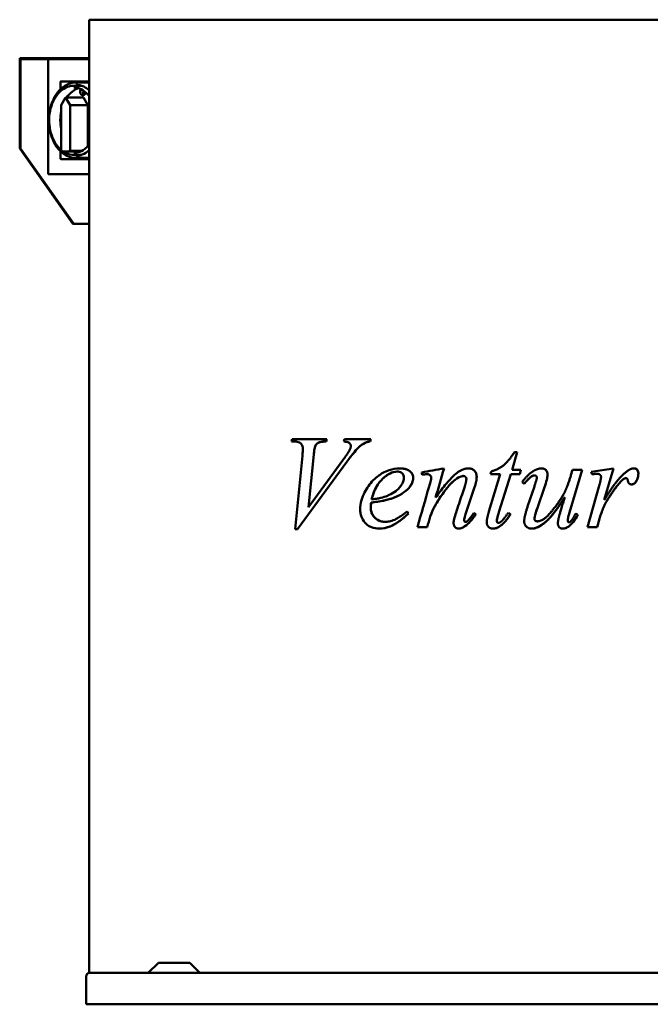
# Model space of a CAD drawing. Header units: millimetres. Extents: x 574 to 1526, y 351 to 1134.
# Tile 1 of 2: x 574 to 1076, y 351 to 1134. Entities that reach past the tile are written whole.
import ezdxf

# ---------------------------------------------------------------- set-up
doc = ezdxf.new("R2010")
doc.units = ezdxf.units.MM
doc.header["$LTSCALE"] = 5
doc.layers.add('Widoczne (ISO)', color=7, linetype='Continuous', lineweight=50)

msp = doc.modelspace()

# ---------------------------------------------------------------- linework, layer by layer
at = {"layer": 'Widoczne (ISO)'}
for p, q in [((628.85, 1134.25), (628.87, 1134.25)), ((628.85, 1134.25), (628.85, 375.75)), ((652.89, 1134.25), (628.87, 1134.25)), ((652.89, 1134.25), (867.92, 1134.25)), ((925.9, 1134.25), (867.92, 1134.25)), ((925.9, 1134.25), (1227.08, 1134.25)), ((573.51, 1101.95), (573.51, 1103.75)), ((574.78, 1103.75), (573.51, 1103.75)), ((573.51, 1101.95), (573.51, 1031.75)), ((574.21, 1101.95), (574.21, 1102.75)), ((574.78, 1102.75), (574.21, 1102.75)), ((574.21, 1031.75), (574.21, 1101.95)), ((628.85, 1103.75), (574.78, 1103.75)), ((574.78, 1102.75), (628.85, 1102.75)), ((596.13, 1011.25), (596.13, 1102.75)), ((606.04, 1078.95), (606.04, 1084.75)), ((628.85, 1085.15), (606.39, 1085.15)), ((622.75, 1081.75), (616.68, 1081.75)), ((627.81, 1084.25), (618.25, 1084.25)), ((610.14, 1072.25), (606.6, 1066.29)), ((606.6, 1066.29), (606.6, 1029.78)), ((613.67, 1066.29), (610.14, 1072.25)), ((624.28, 1072.25), (610.14, 1072.25)), ((613.67, 1029.78), (613.67, 1066.29)), ((627.81, 1066.29), (613.67, 1066.29)), ((624.28, 1072.25), (627.81, 1066.29)), ((627.81, 1066.29), (627.81, 1033.73)), ((573.51, 1031.75), (615.93, 971.75)), ((574.21, 1031.75), (573.51, 1031.75)), ((616.64, 971.75), (574.21, 1031.75)), ((606.04, 1023.75), (606.04, 1029.55)), ((621.71, 1029.27), (610.14, 1029.27)), ((622.8, 1029.78), (613.67, 1029.78)), ((622.75, 1026.75), (616.68, 1026.75)), ((606.39, 1023.35), (628.85, 1023.35)), ((627.81, 1024.25), (618.25, 1024.25)), ((628.85, 1011.25), (596.13, 1011.25)), ((615.93, 971.75), (616.64, 971.75)), ((628.85, 971.75), (616.64, 971.75)), ((790.05, 798.61), (790.57, 800.49)), ((790.57, 800.49), (818.25, 800.49)), ((818.25, 800.49), (817.68, 798.61)), ((818.25, 800.49), (817.68, 798.61)), ((831.69, 798.61), (832.32, 800.49)), ((832.32, 800.49), (853.31, 800.49)), ((853.31, 800.49), (852.79, 798.61)), ((853.31, 800.49), (852.79, 798.61)), ((791.94, 798.61), (790.05, 798.61)), ((808.81, 794.66), (808.81, 794.66)), ((817.68, 798.61), (817.68, 798.61)), ((852.79, 798.61), (852.79, 798.61)), ((792.91, 728.89), (798.69, 787.17)), ((807.78, 788.2), (803.61, 746.45)), ((807.78, 788.2), (803.61, 746.45)), ((803.61, 746.45), (830.94, 783.74)), ((969.86, 790.09), (965.69, 776.02)), ((969.86, 790.09), (965.69, 776.02)), ((967.58, 790.09), (969.86, 790.09)), ((834.2, 782.48), (794.8, 728.89)), ((834.21, 782.48), (794.8, 728.89)), ((965.69, 776.02), (972.84, 776.02)), ((965.69, 776.02), (965.69, 776.02)), ((972.84, 776.02), (971.98, 772.7)), ((972.84, 776.02), (971.98, 772.7)), ((1021.68, 776.02), (1012.24, 744.79)), ((1021.68, 776.02), (1012.24, 744.79)), ((1012.64, 771.73), (1013.84, 776.02)), ((1013.84, 776.02), (1021.68, 776.02)), ((1028.77, 774.36), (1046.44, 777.22)), ((1046.44, 777.22), (1039.23, 752.11)), ((1046.44, 777.22), (1039.23, 752.11)), ((874.24, 774.64), (874.24, 774.64)), ((896.09, 772.41), (896.09, 772.41)), ((898.2, 772.64), (898.2, 772.64)), ((926.8, 771.16), (926.8, 771.16)), ((947.33, 742.85), (956.37, 772.7)), ((948.47, 772.7), (948.99, 774.76)), ((956.37, 772.7), (948.47, 772.7)), ((964.66, 772.7), (955.28, 742.33)), ((964.66, 772.7), (955.28, 742.33)), ((964.66, 772.7), (964.66, 772.7)), ((971.98, 772.7), (964.66, 772.7)), ((983.82, 771.56), (983.82, 771.56)), ((1029.45, 772.47), (1028.77, 774.36)), ((1033.23, 772.93), (1033.23, 772.93)), ((1056.51, 769.33), (1056.51, 769.33)), ((925.9, 756.46), (928, 762.81)), ((935.89, 762.29), (928.74, 740.73)), ((935.89, 762.29), (928.74, 740.73)), ((975.35, 765.04), (973.75, 766.18)), ((978.16, 746.96), (983.53, 762.92)), ((991.6, 762.18), (985.93, 745.71)), ((991.6, 762.18), (985.93, 745.71)), ((1025.74, 730.49), (1034.94, 762.58)), ((1050.79, 764.87), (1050.79, 764.87)), ((1064.57, 766.81), (1064.57, 766.81)), ((853.82, 752.51), (853.82, 752.51)), ((904.84, 753.94), (904.84, 753.94)), ((1007.78, 754.34), (1007.78, 754.34)), ((803.61, 746.45), (803.61, 746.45)), ((853.48, 750), (853.48, 750)), ((1039.23, 752.11), (1039.23, 752.11)), ((883.28, 741.42), (883.28, 741.42)), ((900.61, 739.02), (900.61, 739.02)), ((935.26, 741.76), (936.86, 740.79)), ((935.26, 741.76), (936.86, 740.79)), ((936.86, 740.79), (936.86, 740.79)), ((955.28, 742.33), (955.28, 742.33)), ((962.77, 741.93), (964.49, 740.67)), ((962.77, 741.93), (964.49, 740.67)), ((964.49, 740.67), (964.49, 740.67)), ((1016.64, 741.36), (1018.19, 740.16)), ((1016.64, 741.36), (1018.19, 740.16)), ((1018.19, 740.16), (1018.19, 740.16)), ((1035.29, 737.01), (1033.63, 730.49)), ((1035.29, 737.01), (1033.63, 730.49)), ((794.8, 728.89), (792.91, 728.89)), ((864.58, 734.67), (864.58, 734.67)), ((890.37, 730.49), (898.09, 730.49)), ((928.69, 734.55), (928.69, 734.55)), ((954.82, 733.87), (954.82, 733.87)), ((986.05, 735.07), (986.05, 735.07)), ((1011.1, 734.33), (1011.1, 734.33)), ((1033.63, 730.49), (1025.74, 730.49)), ((683.97, 383.75), (675.97, 375.75)), ((683.97, 383.75), (709.01, 383.75)), ((709.01, 383.75), (717.01, 375.75)), ((626.42, 350.75), (626.42, 372.95)), ((626.49, 372.95), (626.49, 350.75)), ((628.87, 375.75), (628.85, 375.75)), ((628.87, 375.75), (629.27, 375.75)), ((629.27, 375.75), (629.29, 375.75)), ((629.29, 375.75), (917.83, 375.75)), ((917.83, 375.75), (925.9, 375.75)), ((1227.08, 375.75), (925.9, 375.75)), ((626.49, 350.75), (626.42, 350.75)), ((1526.49, 350.75), (626.49, 350.75))]:
    msp.add_line(p, q, dxfattribs=at)
for centre, major_axis, ratio, start_param, end_param in [((627.81, 1054.25), (0, 30), 0.707163, 6.234449, 6.283185), ((624.28, 1054.25), (0, 26), 0.707163, 0.209727, 0.806114), ((623.95, 1077.14), (0, -3.09), 0.707163, 4.061425, 7.63969), ((626.07, 1077.14), (0, -3.09), 0.707163, 4.413003, 5.776981), ((624.28, 1054.25), (0, 26), 0.707163, 1.292103, 1.84949), ((610.14, 1054.27), (0, -25), 0.707163, 6.081827, 6.484543), ((624.28, 1054.25), (0, -26), 0.707163, 6.002062, 6.073459), ((627.81, 1054.25), (0, -30), 0.707163, 0, 0.048736), ((925.9, 779.81), (-82, -14.77), 0.000014, 1.167859, 1.394672), ((925.9, 827.22), (-81, -281.77), 0.000021, 1.307715, 1.392402), ((925.9, 827.22), (-82, -285.25), 0.000021, 1.310999, 1.394601), ((925.9, 641.36), (-82, 338.25), 0.000018, 5.109342, 5.115399), ((925.9, 776.93), (-81, -12.27), 0.000012, 1.168738, 1.193924), ((925.9, 776.93), (-82, -12.42), 0.000012, 1.173917, 1.198746), ((925.9, 853.88), (-82, -284.74), 0.000021, 1.122605, 1.245432), ((925.9, 756.46), (-82, -248.05), 0.000024, 1.512649, 1.570804), ((925.9, 679.85), (-81, 117), 0.000037, 5.266537, 5.281552), ((925.9, 679.85), (-82, 118.44), 0.000037, 5.259007, 5.27377), ((925.9, 824.68), (-81, -274.3), 0.000022, 1.220294, 1.253179), ((925.9, 824.68), (-82, -277.68), 0.000022, 1.224749, 1.257186), ((629.22, 372.95), (-2.8, 0), 0.99992, 4.712389, 6.283185), ((629.29, 372.95), (0, 2.8), 0.99992, 0, 1.570796)]:
    msp.add_ellipse(centre, major_axis=major_axis, ratio=ratio, start_param=start_param, end_param=end_param, dxfattribs=at)
for points, knots in [([(618.25, 1024.25), (615.99, 1024.25), (613.72, 1024.75), (609.42, 1026.71), (607.37, 1028.18), (603.7, 1031.94), (602.07, 1034.25), (599.42, 1039.47), (598.39, 1042.38), (597.05, 1048.52), (596.73, 1051.73), (596.84, 1058.14), (597.26, 1061.34), (598.8, 1067.38), (599.92, 1070.23), (602.76, 1075.29), (604.47, 1077.51), (608.32, 1081.06), (610.46, 1082.4), (614.5, 1083.91), (616.38, 1084.25), (618.25, 1084.25)], [3.141593, 3.141593, 3.141593, 3.141593, 3.452659, 3.452659, 3.767956, 3.767956, 4.089001, 4.089001, 4.412161, 4.412161, 4.735551, 4.735551, 5.058897, 5.058897, 5.382292, 5.382292, 5.705321, 5.705321, 6.02572, 6.02572, 6.283185, 6.283185, 6.283185, 6.283185]), ([(606.6, 1030.62), (606.06, 1031.07), (605.54, 1031.55), (603.34, 1033.81), (601.85, 1035.93), (599.42, 1040.71), (598.48, 1043.38), (597.26, 1049.01), (596.97, 1051.95), (597.06, 1057.83), (597.45, 1060.76), (598.87, 1066.29), (599.89, 1068.9), (602.49, 1073.54), (604.06, 1075.57), (607.59, 1078.82), (609.54, 1080.05), (613.25, 1081.43), (614.96, 1081.75), (616.68, 1081.75)], [3.673629, 3.673629, 3.673629, 3.673629, 3.768827, 3.768827, 4.08982, 4.08982, 4.412777, 4.412777, 4.735945, 4.735945, 5.059071, 5.059071, 5.382244, 5.382244, 5.705076, 5.705076, 6.02546, 6.02546, 6.283185, 6.283185, 6.283185, 6.283185]), ([(606.04, 1084.75), (606.04, 1084.79), (606.05, 1084.82), (606.06, 1084.89), (606.08, 1084.93), (606.11, 1084.99), (606.13, 1085.02), (606.19, 1085.08), (606.22, 1085.1), (606.29, 1085.14), (606.33, 1085.15), (606.37, 1085.15), (606.38, 1085.15), (606.39, 1085.15)], [4.712389, 4.712389, 4.712389, 4.712389, 5.026548, 5.026548, 5.340708, 5.340708, 5.654867, 5.654867, 5.969026, 5.969026, 6.230102, 6.230102, 6.283185, 6.283185, 6.283185, 6.283185]), ([(618.25, 1082.5), (620.38, 1082.5), (622.52, 1082), (626.05, 1080.28), (627.5, 1079.29), (628.85, 1078.06)], [6.2831853, 6.2831853, 6.2831853, 6.2831853, 6.6135686, 6.6135686, 6.8573806, 6.8573806, 6.8573806, 6.8573806]), ([(616.68, 1080.25), (618.64, 1080.25), (620.6, 1079.79), (624.32, 1077.99), (626.07, 1076.67), (628.05, 1074.52), (628.46, 1074.04), (628.85, 1073.54)], [6.2831853, 6.2831853, 6.2831853, 6.2831853, 6.6128241, 6.6128241, 6.9370756, 6.9370756, 7.0237241, 7.0237241, 7.0237241, 7.0237241]), ([(628.85, 1034.96), (628.15, 1034.06), (627.4, 1033.23), (625, 1030.99), (623.22, 1029.85), (619.84, 1028.55), (618.26, 1028.25), (616.68, 1028.25)], [8.6842392, 8.6842392, 8.6842392, 8.6842392, 8.8395645, 8.8395645, 9.1588578, 9.1588578, 9.424778, 9.424778, 9.424778, 9.424778]), ([(616.68, 1026.75), (614.6, 1026.75), (612.53, 1027.21), (609.76, 1028.47), (608.97, 1028.91), (608.21, 1029.42)], [3.1415927, 3.1415927, 3.1415927, 3.1415927, 3.4532155, 3.4532155, 3.5812531, 3.5812531, 3.5812531, 3.5812531]), ([(628.85, 1030.44), (627.14, 1028.88), (625.28, 1027.71), (621.69, 1026.32), (619.97, 1026), (618.25, 1026)], [8.8505826, 8.8505826, 8.8505826, 8.8505826, 9.1585292, 9.1585292, 9.424778, 9.424778, 9.424778, 9.424778]), ([(606.39, 1023.35), (606.35, 1023.35), (606.32, 1023.36), (606.25, 1023.38), (606.23, 1023.39), (606.17, 1023.44), (606.14, 1023.46), (606.1, 1023.52), (606.09, 1023.56), (606.06, 1023.62), (606.05, 1023.66), (606.05, 1023.71), (606.04, 1023.73), (606.04, 1023.75)], [3.141593, 3.141593, 3.141593, 3.141593, 3.380124, 3.380124, 3.6319, 3.6319, 3.921595, 3.921595, 4.235754, 4.235754, 4.549913, 4.549913, 4.712389, 4.712389, 4.712389, 4.712389]), ([(799.09, 793.17), (799.09, 793.72), (799.02, 794.24), (798.73, 795.21), (798.53, 795.63), (797.95, 796.53), (797.52, 796.96), (796.6, 797.68), (795.99, 797.96), (794.29, 798.5), (793.06, 798.61), (791.94, 798.61)], [0, 0, 0, 0, 0.162568, 0.162568, 0.315664, 0.315664, 0.528923, 0.528923, 0.826096, 0.826096, 1.371203, 1.371203, 1.371203, 1.371203]), ([(798.69, 787.17), (798.78, 788.23), (798.88, 789.41), (799.02, 791.38), (799.09, 792.45), (799.09, 793.17)], [0, 0, 0, 0, 0.3210289, 0.3210289, 0.5908853, 0.5908853, 0.5908853, 0.5908853]), ([(808.81, 794.66), (808.63, 794.26), (808.46, 793.49), (808.09, 791.16), (807.91, 789.52), (807.78, 788.2)], [-0.7101612, -0.7101612, -0.7101612, -0.7101612, -0.4003759, -0.4003759, 0, 0, 0, 0]), ([(808.81, 794.66), (808.72, 794.45), (808.64, 794.17), (808.28, 792.72), (808.02, 790.68), (807.78, 788.2)], [0, 0, 0, 0, 0.0743689, 0.0743689, 0.3911564, 0.3911564, 0.3911564, 0.3911564]), ([(817.68, 798.61), (815.95, 798.59), (814.04, 798.47), (812.01, 797.92), (811.23, 797.63), (809.78, 796.31), (809.25, 795.55), (808.81, 794.66)], [-1.658532, -1.658532, -1.658532, -1.658532, -0.732563, -0.732563, -0.325338, -0.325338, 0, 0, 0, 0]), ([(817.68, 798.61), (816.49, 798.59), (815.16, 798.53), (812.41, 798.13), (811.73, 797.8), (810.83, 797.28), (810.37, 796.9), (809.51, 795.92), (809.13, 795.33), (808.81, 794.66)], [0, 0, 0, 0, 0.502405, 0.502405, 1.164498, 1.164498, 1.979154, 1.979154, 2.84854, 2.84854, 2.84854, 2.84854]), ([(830.94, 783.74), (831.64, 784.68), (832.35, 785.66), (833.58, 787.41), (834.17, 788.25), (835.37, 790.06), (836.11, 791.24), (836.55, 792.14)], [0, 0, 0, 0, 0.406705, 0.406705, 0.741466, 0.741466, 1.148722, 1.148722, 1.148722, 1.148722]), ([(837.29, 794.95), (837.29, 795.24), (837.25, 795.52), (837.09, 796.07), (836.97, 796.32), (836.54, 797), (836.18, 797.3), (835.73, 797.67), (835.36, 797.85), (834.05, 798.35), (832.84, 798.53), (831.69, 798.61)], [0, 0, 0, 0, 0.087911, 0.087911, 0.179178, 0.179178, 0.360396, 0.360396, 0.792982, 0.792982, 1.973525, 1.973525, 1.973525, 1.973525]), ([(848.79, 797.63), (846.79, 796.67), (844.92, 795.27), (843.15, 793.57), (843.14, 793.56), (841.09, 791.57), (837.91, 787.53), (834.2, 782.48)], [-3.557205, -3.557205, -3.557205, -3.557205, -2.196769, -2.196769, -2.183682, -2.183682, 0, 0, 0, 0]), ([(848.79, 797.63), (847.48, 797.01), (846.22, 796.19), (844.38, 794.71), (843.75, 794.15), (843.05, 793.47), (842.99, 793.42), (840.8, 791.23), (837.61, 787.13), (834.21, 782.48)], [0, 0, 0, 0, 0.586554, 0.586554, 0.90021, 0.90021, 0.948105, 0.948105, 2.384062, 2.384062, 2.384062, 2.384062]), ([(836.55, 792.14), (836.71, 792.49), (836.86, 792.86), (837.08, 793.54), (837.17, 793.85), (837.27, 794.42), (837.29, 794.68), (837.29, 794.95)], [0, 0, 0, 0, 0.1248373, 0.1248373, 0.2229391, 0.2229391, 0.3016412, 0.3016412, 0.3016412, 0.3016412]), ([(852.79, 798.61), (852.05, 798.54), (851.27, 798.43), (849.95, 798.11), (849.35, 797.91), (848.79, 797.63)], [-0.5679553, -0.5679553, -0.5679553, -0.5679553, -0.2501843, -0.2501843, 0, 0, 0, 0]), ([(852.79, 798.61), (852.36, 798.57), (851.92, 798.51), (851.06, 798.37), (850.63, 798.28), (849.74, 798.04), (849.25, 797.86), (848.79, 797.63)], [0, 0, 0, 0, 0.1850195, 0.1850195, 0.3658219, 0.3658219, 0.5715107, 0.5715107, 0.5715107, 0.5715107]), ([(844.73, 744.51), (844.73, 747.05), (845.12, 749.51), (847.05, 756.29), (849.25, 760.17), (853.7, 766.5), (856.44, 769.27), (861.04, 772.6), (864, 774.55), (867.92, 775.86)], [0, 0, 0, 0, 0.763584, 0.763584, 2.19156, 2.19156, 3.8699, 3.8699, 4.735996, 4.735996, 4.735996, 4.735996]), ([(876.19, 777.22), (877.45, 777.22), (878.78, 777.13), (881.08, 776.67), (882.12, 776.35), (884.26, 775.18), (884.99, 774.4), (885.92, 773.26), (886.3, 772.62), (886.81, 771.21), (886.94, 770.48), (886.94, 769.73)], [-1.132436, -1.132436, -1.132436, -1.132436, -0.887284, -0.887284, -0.696759, -0.696759, -0.459015, -0.459015, -0.226725, -0.226725, 0, 0, 0, 0]), ([(876.19, 777.22), (877.62, 777.22), (879.16, 777.11), (881.8, 776.46), (883.01, 775.99), (884.44, 774.9), (885.28, 774.19), (886.27, 772.64), (886.53, 772.09), (886.86, 770.91), (886.94, 770.33), (886.94, 769.73)], [0, 0, 0, 0, 0.54054, 0.54054, 0.972236, 0.972236, 1.142453, 1.142453, 1.227188, 1.227188, 1.306817, 1.306817, 1.306817, 1.306817]), ([(904.84, 753.94), (907.23, 757.25), (909.74, 760.61), (914.07, 765.96), (916.07, 768.31), (919.26, 771.54), (920.47, 772.65), (923.13, 774.6), (924.48, 775.42), (925.9, 776.04)], [0, 0, 0, 0, 1.240674, 1.240674, 2.1117, 2.1117, 2.648956, 2.648956, 3.129389, 3.129389, 3.129389, 3.129389]), ([(931.2, 777.22), (932.07, 777.22), (932.92, 777.08), (934.46, 776.44), (935.1, 775.99), (936.25, 774.83), (936.71, 774.14), (937.4, 772.45), (937.55, 771.46), (937.55, 770.47)], [-1.050062, -1.050062, -1.050062, -1.050062, -0.78921, -0.78921, -0.549218, -0.549218, -0.298203, -0.298203, 0, 0, 0, 0]), ([(989.31, 777.22), (989.93, 777.22), (990.55, 777.12), (991.65, 776.66), (992.12, 776.34), (992.87, 775.58), (993.28, 775.06), (993.88, 773.61), (994, 772.84), (994, 772.07)], [-1.057038, -1.057038, -1.057038, -1.057038, -0.751289, -0.751289, -0.471635, -0.471635, -0.232031, -0.232031, 0, 0, 0, 0]), ([(1062.62, 777.22), (1062.96, 777.22), (1063.3, 777.19), (1063.93, 777.06), (1064.22, 776.96), (1064.93, 776.61), (1065.21, 776.35), (1065.69, 775.86), (1065.9, 775.5), (1066.27, 774.53), (1066.34, 773.89), (1066.34, 773.27)], [-0.4969756, -0.4969756, -0.4969756, -0.4969756, -0.4412459, -0.4412459, -0.3905684, -0.3905684, -0.311288, -0.311288, -0.185308, -0.185308, 0, 0, 0, 0]), ([(868.63, 773.23), (865.96, 771.93), (863.08, 769.59), (860.28, 766.43), (859.5, 765.4), (856.56, 760.88), (854.96, 756.85), (853.82, 752.51)], [-2.909979, -2.909979, -2.909979, -2.909979, -1.842575, -1.842575, -1.388241, -1.388241, 0, 0, 0, 0]), ([(867.92, 772.87), (865.31, 771.44), (863.26, 769.53), (860.65, 767.03), (859.07, 764.95), (856.03, 759.51), (854.76, 756.11), (853.82, 752.51)], [0.05373, 0.05373, 0.05373, 0.05373, 1.254374, 1.254374, 3.976256, 3.976256, 7.354254, 7.354254, 7.354254, 7.354254]), ([(867.92, 756.1), (869.61, 756.92), (871.38, 757.91), (874.09, 759.96), (875.71, 761.3), (877.96, 764.45), (878.63, 765.58), (879.24, 767.29), (879.38, 767.79), (879.57, 768.78), (879.62, 769.28), (879.62, 769.78)], [0, 0, 0, 0, 0.758428, 0.758428, 1.237504, 1.237504, 1.462513, 1.462513, 1.54995, 1.54995, 1.634071, 1.634071, 1.634071, 1.634071]), ([(879.62, 769.78), (879.62, 770.39), (879.54, 770.98), (879.18, 772.01), (878.95, 772.43), (878.41, 773.13), (878.04, 773.52), (877.01, 774.16), (876.47, 774.35), (875.37, 774.6), (874.79, 774.64), (874.24, 774.64)], [0, 0, 0, 0, 0.181856, 0.181856, 0.3350808, 0.3350808, 0.4713654, 0.4713654, 0.6004151, 0.6004151, 0.7325324, 0.7325324, 0.7325324, 0.7325324]), ([(886.94, 769.73), (886.94, 769.01), (886.86, 768.3), (886.57, 766.89), (886.35, 766.2), (885.42, 764.03), (884.49, 762.7), (883.45, 761.55)], [-0.9397853, -0.9397853, -0.9397853, -0.9397853, -0.7248005, -0.7248005, -0.5034041, -0.5034041, 0, 0, 0, 0]), ([(886.94, 769.73), (886.94, 768.71), (886.79, 767.73), (886.24, 765.86), (885.86, 765), (884.84, 763.24), (884.17, 762.35), (883.45, 761.55)], [0, 0, 0, 0, 0.3035052, 0.3035052, 0.5914401, 0.5914401, 0.9401561, 0.9401561, 0.9401561, 0.9401561]), ([(898.2, 772.64), (897.98, 772.64), (897.68, 772.62), (897.02, 772.55), (896.53, 772.48), (896.09, 772.41)], [0, 0, 0, 0, 0.0717027, 0.0717027, 0.2136661, 0.2136661, 0.2136661, 0.2136661]), ([(901.35, 769.84), (901.35, 770.15), (901.29, 770.45), (901.06, 771.02), (900.9, 771.28), (900.5, 771.74), (900.18, 772.06), (899.48, 772.42), (899.24, 772.5), (898.73, 772.62), (898.47, 772.64), (898.2, 772.64)], [0, 0, 0, 0, 0.0929285, 0.0929285, 0.187023, 0.187023, 0.2785356, 0.2785356, 0.3257106, 0.3257106, 0.373135, 0.373135, 0.373135, 0.373135]), ([(899.69, 762.86), (900.02, 764), (900.37, 765.25), (900.84, 767.09), (901.05, 767.93), (901.26, 769.02), (901.35, 769.52), (901.35, 769.84)], [0, 0, 0, 0, 0.3565131, 0.3565131, 0.5712113, 0.5712113, 0.6896268, 0.6896268, 0.6896268, 0.6896268]), ([(923.02, 769.9), (919.33, 767.85), (916.22, 764.39), (911, 758.13), (907.77, 753.22), (905.01, 748.62)], [-2.461474, -2.461474, -2.461474, -2.461474, -1.62413, -1.62413, 0, 0, 0, 0]), ([(923.02, 769.9), (920.86, 768.69), (918.86, 766.99), (915.5, 763.58), (913.59, 761.35), (909.09, 755.18), (906.96, 751.87), (905.01, 748.62)], [0, 0, 0, 0, 0.743856, 0.743856, 1.442215, 1.442215, 2.131887, 2.131887, 2.131887, 2.131887]), ([(937.55, 770.47), (937.55, 769.29), (937.37, 768.03), (936.83, 765.35), (936.37, 763.77), (935.89, 762.29)], [-0.818481, -0.818481, -0.818481, -0.818481, -0.4666693, -0.4666693, 0, 0, 0, 0]), ([(983.82, 771.56), (983.19, 771.56), (982.58, 771.42), (981.73, 771.07), (981.47, 770.94), (980.27, 770.22), (978.08, 768), (975.35, 765.04)], [-2.223081, -2.223081, -2.223081, -2.223081, -1.533356, -1.533356, -1.209675, -1.209675, -0.000005, -0.000005, -0.000005, -0.000005]), ([(994, 772.07), (994, 771.02), (993.74, 769.63), (992.92, 766.25), (992.23, 764.07), (991.6, 762.18)], [-1.037864, -1.037864, -1.037864, -1.037864, -0.598054, -0.598054, 0, 0, 0, 0]), ([(1033.23, 772.93), (1032.82, 772.93), (1032.26, 772.87), (1031.03, 772.72), (1030.19, 772.59), (1029.45, 772.47)], [-0.3715663, -0.3715663, -0.3715663, -0.3715663, -0.223001, -0.223001, -0.0000076, -0.0000076, -0.0000076, -0.0000076]), ([(1054.85, 768.93), (1054.35, 768.66), (1053.77, 768.16), (1052.34, 766.74), (1051.5, 765.74), (1050.79, 764.87)], [-0.600119, -0.600119, -0.600119, -0.600119, -0.3384937, -0.3384937, 0, 0, 0, 0]), ([(1056.51, 769.33), (1056.21, 769.33), (1055.92, 769.29), (1055.36, 769.16), (1055.1, 769.06), (1054.85, 768.93)], [-0.1731401, -0.1731401, -0.1731401, -0.1731401, -0.0848701, -0.0848701, 0, 0, 0, 0]), ([(1066.34, 773.27), (1066.34, 772.15), (1066.2, 771.05), (1065.59, 768.86), (1065.14, 767.81), (1064.57, 766.81)], [-0.6813985, -0.6813985, -0.6813985, -0.6813985, -0.3451717, -0.3451717, 0, 0, 0, 0]), ([(883.45, 761.55), (881.75, 759.66), (879.79, 758.16), (875.4, 755.48), (872.76, 754.29), (870.01, 753.31)], [-2.152866, -2.152866, -2.152866, -2.152866, -1.176901, -1.176901, 0, 0, 0, 0]), ([(883.45, 761.55), (882.18, 760.13), (880.75, 758.94), (876.53, 755.99), (873.34, 754.49), (870.01, 753.31)], [0, 0, 0, 0, 0.616, 0.616, 1.773046, 1.773046, 1.773046, 1.773046]), ([(1050.79, 764.87), (1049.22, 763.03), (1047.71, 761.04), (1044.63, 756.71), (1043, 754.23), (1041.46, 751.77)], [-1.592421, -1.592421, -1.592421, -1.592421, -0.869218, -0.869218, 0, 0, 0, 0]), ([(1064.57, 766.81), (1064.32, 766.32), (1064.01, 765.87), (1063.29, 765.17), (1062.92, 764.92), (1062.03, 764.55), (1061.53, 764.46), (1061.02, 764.46)], [-0.4529699, -0.4529699, -0.4529699, -0.4529699, -0.2894222, -0.2894222, -0.1528124, -0.1528124, -0.000008, -0.000008, -0.000008, -0.000008]), ([(867.92, 752.63), (866.54, 752.23), (865.11, 751.88), (860.39, 750.88), (856.82, 750.37), (853.48, 750)], [0.050975, 0.050975, 0.050975, 0.050975, 0.647603, 0.647603, 2.072818, 2.072818, 2.072818, 2.072818]), ([(853.82, 752.51), (855.09, 752.65), (856.37, 752.82), (858.78, 753.22), (859.94, 753.45), (862.91, 754.15), (864.8, 754.72), (866.58, 755.49)], [0, 0, 0, 0, 0.539962, 0.539962, 1.030762, 1.030762, 1.816201, 1.816201, 1.816201, 1.816201]), ([(1007.78, 754.34), (998.91, 740.35), (994.11, 735.76), (989.17, 731.97), (987.26, 730.78), (983.96, 729.58), (982.61, 729.29), (981.24, 729.29)], [-2.281447, -2.281447, -2.281447, -2.281447, -1.055088, -1.055088, -0.410916, -0.410916, -0.000008, -0.000008, -0.000008, -0.000008]), ([(859.94, 729.29), (857.88, 729.29), (855.75, 729.56), (852.12, 730.92), (850.55, 731.88), (848.21, 734.36), (847.08, 735.93), (845.73, 738.79), (845.32, 739.96), (844.84, 742.29), (844.73, 743.39), (844.73, 744.51)], [0, 0, 0, 0, 0.873115, 0.873115, 1.591685, 1.591685, 2.115633, 2.115633, 2.438115, 2.438115, 2.71376, 2.71376, 2.71376, 2.71376]), ([(853.48, 750), (853.39, 749.22), (853.32, 748.42), (853.22, 747.01), (853.19, 746.34), (853.19, 745.71)], [-0.4260196, -0.4260196, -0.4260196, -0.4260196, -0.1904426, -0.1904426, 0, 0, 0, 0]), ([(853.48, 750), (853.4, 749.28), (853.33, 748.54), (853.23, 747.13), (853.19, 746.4), (853.19, 745.71)], [0, 0, 0, 0, 0.2178501, 0.2178501, 0.4251455, 0.4251455, 0.4251455, 0.4251455]), ([(853.19, 745.71), (853.19, 745.13), (853.23, 744.56), (853.4, 743.44), (853.52, 742.91), (854.03, 741.28), (854.54, 740.31), (855.98, 738.32), (857.23, 737.06), (860.65, 735.09), (862.61, 734.67), (864.58, 734.67)], [-2.620114, -2.620114, -2.620114, -2.620114, -2.362885, -2.362885, -2.10939, -2.10939, -1.568263, -1.568263, -0.835422, -0.835422, 0, 0, 0, 0]), ([(853.19, 745.71), (853.19, 744.61), (853.34, 743.55), (853.92, 741.58), (854.33, 740.72), (855.52, 738.87), (856.36, 737.99), (858.29, 736.36), (859.49, 735.69), (862.01, 734.85), (863.29, 734.67), (864.58, 734.67)], [0, 0, 0, 0, 0.330264, 0.330264, 0.640895, 0.640895, 1.079514, 1.079514, 1.686487, 1.686487, 2.284521, 2.284521, 2.284521, 2.284521]), ([(905.01, 748.62), (904.12, 747.13), (903.32, 745.6), (901.85, 742.39), (901.19, 740.72), (900.61, 739.02)], [-1.067732, -1.067732, -1.067732, -1.067732, -0.54258, -0.54258, 0, 0, 0, 0]), ([(905.01, 748.62), (904.35, 747.52), (903.74, 746.39), (902.18, 743.22), (901.33, 741.14), (900.61, 739.02)], [0, 0, 0, 0, 0.389025, 0.389025, 1.067363, 1.067363, 1.067363, 1.067363]), ([(985.93, 745.71), (985.13, 743.41), (984.2, 740.6), (983.69, 738.22), (983.59, 737.66), (983.59, 737.24)], [-0.6022477, -0.6022477, -0.6022477, -0.6022477, -0.1252536, -0.1252536, 0, 0, 0, 0]), ([(1012.24, 744.79), (1011.53, 742.46), (1010.75, 739.73), (1010.24, 737.19), (1010.12, 736.49), (1010.12, 735.98)], [-0.6278422, -0.6278422, -0.6278422, -0.6278422, -0.1504073, -0.1504073, 0, 0, 0, 0]), ([(1041.46, 751.77), (1040.72, 750.59), (1040.05, 749.38), (1038.81, 746.8), (1038.25, 745.43), (1037.75, 744.05)], [-0.8585398, -0.8585398, -0.8585398, -0.8585398, -0.4416188, -0.4416188, 0, 0, 0, 0]), ([(867.92, 734.98), (868.59, 735.1), (869.27, 735.27), (871.53, 735.97), (872.94, 736.66), (876.57, 738.8), (879.16, 740.58), (882.25, 742.9)], [0, 0, 0, 0, 0.287209, 0.287209, 0.950949, 0.950949, 1.835783, 1.835783, 1.835783, 1.835783]), ([(883.28, 741.42), (880.76, 738.92), (878.13, 736.67), (872.93, 733.08), (870.41, 731.73), (867.92, 730.8)], [0, 0, 0, 0, 1.160321, 1.160321, 2.253028, 2.253028, 2.253028, 2.253028]), ([(883.28, 741.42), (880.87, 739.04), (878.38, 736.89), (873.43, 733.39), (871.02, 732.04), (868.63, 731.08)], [-2.16346, -2.16346, -2.16346, -2.16346, -1.054121, -1.054121, 0, 0, 0, 0]), ([(919.14, 733.53), (919.14, 734.49), (919.35, 735.69), (920, 738.5), (920.59, 740.4), (921.14, 742.05)], [0, 0, 0, 0, 0.2879318, 0.2879318, 0.7284433, 0.7284433, 0.7284433, 0.7284433]), ([(928.74, 740.73), (928.29, 739.32), (927.81, 737.76), (927.58, 736.62), (927.54, 736.38), (927.54, 736.21)], [-0.2815047, -0.2815047, -0.2815047, -0.2815047, -0.0507139, -0.0507139, 0, 0, 0, 0]), ([(936.86, 740.79), (935.52, 738.81), (934.02, 736.8), (931.18, 733.65), (929.76, 732.29), (928.23, 731.24)], [-1.274785, -1.274785, -1.274785, -1.274785, -0.556399, -0.556399, 0, 0, 0, 0]), ([(955.28, 742.33), (954.7, 740.58), (954.09, 738.59), (953.67, 736.6), (953.56, 736.02), (953.56, 735.58)], [-0.5026134, -0.5026134, -0.5026134, -0.5026134, -0.1300979, -0.1300979, 0, 0, 0, 0]), ([(964.49, 740.67), (963.19, 738.68), (961.72, 736.64), (958.91, 733.49), (957.5, 732.14), (955.97, 731.12)], [-1.2679, -1.2679, -1.2679, -1.2679, -0.550755, -0.550755, 0, 0, 0, 0]), ([(983.59, 737.24), (983.59, 737.07), (983.6, 736.91), (983.66, 736.59), (983.7, 736.44), (983.86, 736.07), (984, 735.87), (984.33, 735.56), (984.56, 735.39), (985.25, 735.12), (985.65, 735.07), (986.05, 735.07)], [-0.4935771, -0.4935771, -0.4935771, -0.4935771, -0.4131051, -0.4131051, -0.339369, -0.339369, -0.2220222, -0.2220222, -0.1190637, -0.1190637, 0, 0, 0, 0]), ([(1018.19, 740.16), (1017.14, 738.29), (1015.93, 736.41), (1013.5, 733.39), (1012.26, 732.1), (1010.87, 731.07)], [-1.163837, -1.163837, -1.163837, -1.163837, -0.519374, -0.519374, 0, 0, 0, 0]), ([(1037.75, 744.05), (1037.22, 742.63), (1036.55, 740.82), (1035.73, 738.48), (1035.4, 737.5), (1035.29, 737.01)], [-0.3930492, -0.3930492, -0.3930492, -0.3930492, -0.1502562, -0.1502562, 0, 0, 0, 0]), ([(923.14, 729.29), (922.56, 729.29), (921.99, 729.38), (921.01, 729.78), (920.63, 730.03), (920.04, 730.62), (919.72, 731), (919.23, 732.19), (919.14, 732.86), (919.14, 733.53)], [0, 0, 0, 0, 0.1733901, 0.1733901, 0.3159023, 0.3159023, 0.4238973, 0.4238973, 0.5410686, 0.5410686, 0.5410686, 0.5410686]), ([(925.9, 729.93), (925.44, 729.73), (924.96, 729.57), (924.03, 729.35), (923.59, 729.29), (923.14, 729.29)], [-0.2855006, -0.2855006, -0.2855006, -0.2855006, -0.1344776, -0.1344776, -0.000008, -0.000008, -0.000008, -0.000008]), ([(925.9, 729.93), (925.44, 729.73), (924.96, 729.57), (924.03, 729.35), (923.59, 729.29), (923.14, 729.29)], [0, 0, 0, 0, 0.1513016, 0.1513016, 0.2854256, 0.2854256, 0.2854256, 0.2854256]), ([(927.54, 736.21), (927.54, 736.04), (927.56, 735.86), (927.65, 735.52), (927.71, 735.37), (927.9, 735.04), (928.04, 734.88), (928.24, 734.71), (928.33, 734.64), (928.51, 734.57), (928.6, 734.55), (928.69, 734.55)], [-0.1846781, -0.1846781, -0.1846781, -0.1846781, -0.1446224, -0.1446224, -0.1069684, -0.1069684, -0.0587908, -0.0587908, -0.0263213, -0.0263213, 0, 0, 0, 0]), ([(955.97, 731.12), (955.12, 730.55), (954.22, 730.07), (952.35, 729.45), (951.42, 729.29), (950.48, 729.29)], [-0.5906798, -0.5906798, -0.5906798, -0.5906798, -0.2847026, -0.2847026, -0.000008, -0.000008, -0.000008, -0.000008]), ([(953.56, 735.58), (953.56, 735.41), (953.58, 735.24), (953.64, 734.93), (953.68, 734.78), (953.84, 734.42), (953.97, 734.27), (954.18, 734.08), (954.29, 734), (954.55, 733.89), (954.68, 733.87), (954.82, 733.87)], [-0.1817875, -0.1817875, -0.1817875, -0.1817875, -0.1523866, -0.1523866, -0.1264887, -0.1264887, -0.0836019, -0.0836019, -0.0418838, -0.0418838, 0, 0, 0, 0]), ([(1010.87, 731.07), (1010.12, 730.53), (1009.3, 730.06), (1007.67, 729.45), (1006.88, 729.29), (1006.06, 729.29)], [-0.5218313, -0.5218313, -0.5218313, -0.5218313, -0.2446668, -0.2446668, -0.000008, -0.000008, -0.000008, -0.000008]), ([(1010.12, 735.98), (1010.12, 735.77), (1010.14, 735.54), (1010.2, 735.17), (1010.24, 735), (1010.38, 734.71), (1010.46, 734.61), (1010.6, 734.48), (1010.68, 734.43), (1010.87, 734.34), (1010.98, 734.33), (1011.1, 734.33)], [-0.1585696, -0.1585696, -0.1585696, -0.1585696, -0.1206628, -0.1206628, -0.0913912, -0.0913912, -0.0638604, -0.0638604, -0.0338262, -0.0338262, 0, 0, 0, 0])]:
    msp.add_open_spline(points, degree=3, knots=knots, dxfattribs=at)
for points, degree in [([(948.99, 774.76), (954.71, 776.3), (962.6, 782.48), (967.58, 790.09)], 2), ([(867.92, 775.86), (870.48, 776.71), (873.23, 777.22), (876.19, 777.22)], 3), ([(925.9, 776.04), (928.61, 777.22), (931.2, 777.22)], 2), ([(931.2, 777.22), (933.95, 777.22), (937.55, 773.44), (937.55, 770.47)], 2), ([(982.67, 774.99), (986.28, 777.22), (989.31, 777.22)], 2), ([(989.31, 777.22), (991.37, 777.22), (994, 774.3), (994, 772.07)], 2), ([(1055.76, 773.73), (1059.99, 777.22), (1062.62, 777.22)], 2), ([(1062.62, 777.22), (1064.34, 777.22), (1066.34, 775.22), (1066.34, 773.27)], 2), ([(874.24, 774.64), (871.98, 774.64), (869.84, 773.91), (867.92, 772.87)], 3), ([(874.24, 774.64), (872.25, 774.64), (870.35, 774.08), (868.63, 773.23)], 3), ([(925.9, 771.06), (924.95, 770.87), (923.95, 770.42), (923.02, 769.9)], 3), ([(925.9, 771.06), (924.95, 770.87), (923.95, 770.42), (923.02, 769.9)], 3), ([(926.8, 771.16), (926.5, 771.16), (926.2, 771.12), (925.9, 771.06)], 3), ([(926.8, 771.16), (926.38, 771.16), (925.9, 771.06)], 2), ([(929.32, 768.81), (929.32, 769.84), (927.83, 771.16), (926.8, 771.16)], 2), ([(928, 762.81), (929.32, 766.7), (929.32, 768.81)], 2), ([(937.55, 770.47), (937.55, 767.38), (935.89, 762.29)], 2), ([(973.75, 766.18), (977.98, 772.19), (982.67, 774.99)], 2), ([(983.82, 771.56), (982.5, 771.56), (979.93, 770.01), (975.35, 765.04)], 2), ([(983.53, 762.92), (985.48, 768.64), (985.48, 770.07)], 2), ([(985.48, 770.07), (985.48, 770.64), (984.45, 771.56), (983.82, 771.56)], 2), ([(986.05, 735.07), (987.82, 735.07), (993.54, 738.44), (1003.03, 750.22), (1009.21, 760.52), (1012.64, 771.73)], 2), ([(994, 772.07), (994, 769.27), (991.6, 762.18)], 2), ([(1033.23, 772.93), (1032.2, 772.93), (1029.45, 772.47)], 2), ([(1035.86, 772.13), (1034.83, 772.93), (1033.23, 772.93)], 2), ([(1034.94, 762.58), (1036.6, 768.18), (1036.6, 770.53)], 2), ([(1036.6, 770.53), (1036.6, 771.5), (1035.86, 772.13)], 2), ([(1039.23, 752.11), (1048.38, 767.55), (1055.76, 773.73)], 2), ([(1054.85, 768.93), (1053.47, 768.18), (1050.79, 764.87)], 2), ([(1056.51, 769.33), (1055.59, 769.33), (1054.85, 768.93)], 2), ([(1057.48, 768.93), (1057.08, 769.33), (1056.51, 769.33)], 2), ([(1057.94, 767.61), (1057.82, 768.58), (1057.48, 768.93)], 2), ([(1066.34, 773.27), (1066.34, 769.9), (1064.57, 766.81)], 2), ([(1050.79, 764.87), (1046.5, 759.83), (1041.46, 751.77)], 2), ([(1061.02, 764.46), (1059.82, 764.46), (1058.16, 766.01), (1057.94, 767.61)], 2), ([(1064.57, 766.81), (1063.37, 764.46), (1061.02, 764.46)], 2), ([(868.63, 752.85), (864.21, 751.47), (858.7, 750.59), (853.48, 750)], 3), ([(866.58, 755.49), (867.03, 755.68), (867.47, 755.89), (867.92, 756.1)], 3), ([(870.01, 753.31), (869.31, 753.06), (868.61, 752.84), (867.92, 752.63)], 3), ([(870.01, 753.31), (869.55, 753.15), (869.08, 752.99), (868.63, 752.85)], 3), ([(1007.78, 754.34), (998.69, 739.99), (986.39, 729.29), (981.24, 729.29)], 2), ([(1002.92, 737.99), (1003.78, 741.53), (1007.78, 754.34)], 2), ([(975.41, 735.07), (975.41, 738.96), (978.16, 746.96)], 2), ([(985.93, 745.71), (983.59, 739.02), (983.59, 737.24)], 2), ([(1012.24, 744.79), (1010.12, 737.81), (1010.12, 735.98)], 2), ([(1041.46, 751.77), (1039.29, 748.34), (1037.75, 744.05)], 2), ([(928.74, 740.73), (927.54, 737.01), (927.54, 736.21)], 2), ([(936.86, 740.79), (932.29, 734.04), (928.23, 731.24)], 2), ([(930, 735.18), (932.4, 737.3), (935.26, 741.76)], 2), ([(945.56, 734.33), (945.56, 737.13), (947.33, 742.85)], 2), ([(955.28, 742.33), (953.56, 737.13), (953.56, 735.58)], 2), ([(964.49, 740.67), (960.03, 733.81), (955.97, 731.12)], 2), ([(957.85, 735.58), (958.94, 736.61), (962.77, 741.93)], 2), ([(983.59, 737.24), (983.59, 736.21), (984.9, 735.07), (986.05, 735.07)], 2), ([(1002.23, 733.35), (1002.23, 735.13), (1002.92, 737.99)], 2), ([(1018.19, 740.16), (1014.64, 733.87), (1010.87, 731.07)], 2), ([(1011.1, 734.33), (1011.78, 734.33), (1013.38, 735.81), (1016.64, 741.36)], 2), ([(1037.75, 744.05), (1035.57, 738.21), (1035.29, 737.01)], 2), ([(868.63, 731.08), (865.79, 729.94), (862.89, 729.29), (859.94, 729.29)], 3), ([(867.92, 730.8), (865.31, 729.83), (862.64, 729.29), (859.94, 729.29)], 3), ([(864.58, 734.67), (865.69, 734.67), (866.81, 734.77), (867.92, 734.98)], 3), ([(928.23, 731.24), (927.51, 730.75), (926.72, 730.28), (925.9, 729.93)], 3), ([(928.23, 731.24), (927.01, 730.41), (925.9, 729.93)], 2), ([(927.54, 736.21), (927.54, 735.53), (928.29, 734.55), (928.69, 734.55)], 2), ([(928.69, 734.55), (929.2, 734.55), (930, 735.18)], 2), ([(950.48, 729.29), (948.3, 729.29), (945.56, 732.1), (945.56, 734.33)], 2), ([(955.97, 731.12), (953.28, 729.29), (950.48, 729.29)], 2), ([(953.56, 735.58), (953.56, 734.78), (954.31, 733.87), (954.82, 733.87)], 2), ([(954.82, 733.87), (955.97, 733.87), (957.85, 735.58)], 2), ([(981.24, 729.29), (978.78, 729.29), (975.41, 732.55), (975.41, 735.07)], 2), ([(1006.06, 729.29), (1004.35, 729.29), (1002.23, 731.58), (1002.23, 733.35)], 2), ([(1010.87, 731.07), (1008.41, 729.29), (1006.06, 729.29)], 2), ([(1010.12, 735.98), (1010.12, 735.13), (1010.64, 734.33), (1011.1, 734.33)], 2)]:
    msp.add_open_spline(points, degree=degree, dxfattribs=at)

doc.saveas('drawing.dxf')
